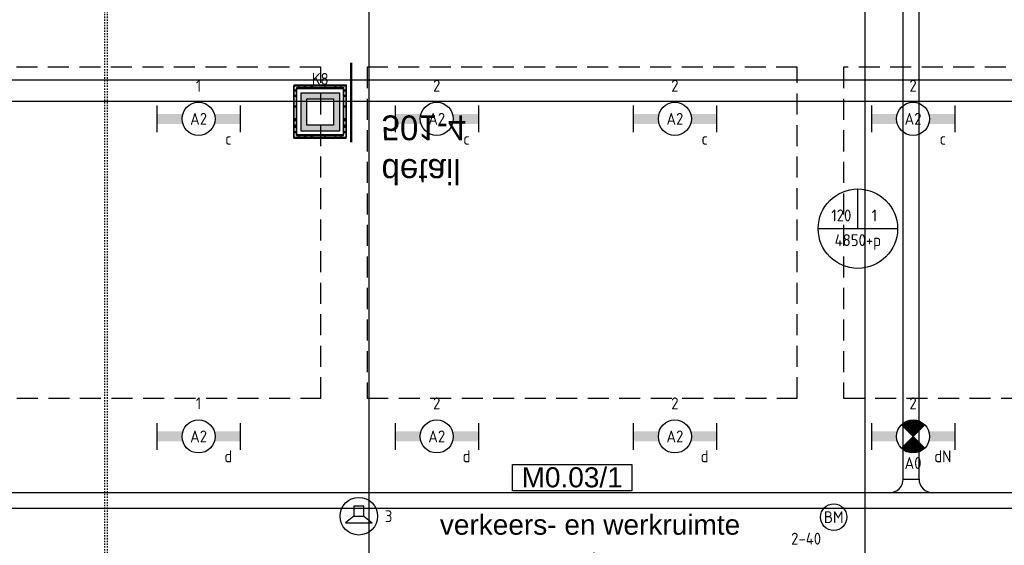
# Model space of a CAD drawing. Header units: millimetres. Extents: x -38031 to 110605, y -22066 to 88711.
# Tile 71 of 150: x 47969 to 55411, y 10034 to 14003. Entities that reach past the tile are written whole.
import ezdxf
from ezdxf.enums import TextEntityAlignment as Align

# ---------------------------------------------------------------- set-up
doc = ezdxf.new("R2010")
doc.units = ezdxf.units.MM
doc.header["$LTSCALE"] = 50
doc.set_wipeout_variables(frame=1)
for name, pattern in [('HIDDEN2', [4.7625, 3.175, -1.5875]), ('STYLE_01', [0.41664, 0.20828, -0.20836]), ('STYLE_06', [1.04164, 0.625, -0.20828, 0.06943, -0.13893])]:
    doc.linetypes.add(name, pattern=pattern)
for name, color, linetype in [('AB$1A---_ATTRIB035', 8, 'Continuous'), ('AL$1A---_ALGEMEEN', 8, 'Continuous'), ('AT$1A---_TEKST100', 8, 'Continuous'), ('Bouwkundig', 8, 'Continuous'), ('EB6511--_ATTRIB', 2, 'Continuous'), ('EL6131--_KG', 3, 'Continuous'), ('EL6222--', 3, 'Continuous'), ('EL6311--', 3, 'Continuous'), ('EL6311--nv', 3, 'Continuous'), ('EL6321--', 3, 'Continuous'), ('EL6421--', 3, 'Continuous'), ('EL6511--', 3, 'Continuous'), ('EM6131--', 1, 'Continuous'), ('LICHT_TEXT018', 1, 'Continuous'), ('stramien', 1, 'Continuous'), ('versterkte strook', 7, 'Continuous'), ('Vloerdoos', 3, 'Continuous'), ('Vloerdoos (1e)', 51, 'Continuous'), ('Vloerdoos OUD', 51, 'Continuous')]:
    doc.layers.add(name, color=color, linetype=linetype)
doc.styles.add('Arial', font='ARIAL.TTF')
doc.styles.add('BURO-018', font='iso.shx', dxfattribs={"height": 90})
doc.styles.add('Geneva', font='txt')
doc.styles.add('NORATT', font='isocp.shx')
doc.styles.get("Standard").update_dxf_attribs({"font": 'iso.shx'})

# ---------------------------------------------------------------- blocks, each defined once
blk = doc.blocks.new('VLOERDOOS')
at = {"layer": 'Vloerdoos'}
for p, q in [((0, 395), (395, 395)), ((0, 395), (0, 0)), ((20, 375), (20, 20)), ((20, 375), (375, 375)), ((40, 375), (40, 395)), ((80, 375), (80, 395)), ((90, 375), (90, 395)), ((130, 375), (130, 395)), ((140, 375), (140, 395)), ((235, 375), (235, 395)), ((315, 375), (315, 395)), ((355, 375), (355, 395)), ((375, 375), (375, 20)), ((395, 395), (395, 0)), ((0, 355), (20, 355)), ((0, 315), (20, 315)), ((0, 305), (20, 305)), ((375, 355), (395, 355)), ((375, 315), (395, 315)), ((375, 305), (395, 305)), ((0, 265), (20, 265)), ((0, 255), (20, 255)), ((375, 265), (395, 265)), ((375, 255), (395, 255)), ((0, 160), (20, 160)), ((375, 160), (395, 160)), ((0, 80), (20, 80)), ((375, 80), (395, 80)), ((0, 40), (20, 40)), ((0, 0), (395, 0)), ((20, 20), (375, 20)), ((40, 0), (40, 20)), ((80, 0), (80, 20)), ((90, 0), (90, 20)), ((130, 0), (130, 20)), ((140, 0), (140, 20)), ((235, 0), (235, 20)), ((315, 0), (315, 20)), ((355, 0), (355, 20)), ((375, 40), (395, 40))]:
    blk.add_line(p, q, dxfattribs=at)
blk = doc.blocks.new('1115B6630')
at = {"color": 0}
for p, q in [((-6.3, 2), (-6.3, -2)), ((6.3, 2), (6.3, -2))]:
    blk.add_line(p, q, dxfattribs=at)
at = {"color": 0, "linetype": 'Continuous'}
blk.add_circle((0, 0), 2.5, dxfattribs=at)
at = {"color": 0}
for points in [[(-2.5, 0.75), (-6.3, 0.75), (-2.5, -0.75), (-6.3, -0.75)], [(2.5, 0.75), (6.3, 0.75), (2.5, -0.75), (6.3, -0.75)]]:
    blk.add_solid(points, dxfattribs=at)
at = {"color": 0, "linetype": 'Continuous', "style": 'BURO-018'}
for tag, p in [('E_GKAST', (0, 8)), ('E_GROEP', (0, 5)), ('E_SGROEP', (4.5, 5)), ('E_ARMCODE', (0, 0)), ('E_SLET', (4.5, -3))]:
    blk.add_attdef(tag, text='', height=1.8, dxfattribs=at).set_placement(p, align=Align.MIDDLE)
blk = doc.blocks.new('E00123')
at = {"color": 0, "linetype": 'Continuous'}
blk.add_circle((0, 0), 2, dxfattribs=at)
at = {"color": 0, "linetype": 'Continuous', "style": 'BURO-018'}
for tag, p in [('E_TEXT1', (0, 4.5)), ('E_TEXT2', (0, 0))]:
    blk.add_attdef(tag, text='', height=1.8, dxfattribs=at).set_placement(p, align=Align.MIDDLE)
at = {"color": 0, "linetype": 'Continuous', "style": 'BURO-018', "flags": 1}
blk.add_attdef('E_MATCODE', (0, 0), '', height=1.8, dxfattribs=at)
blk = doc.blocks.new('E00414')
at = {"color": 0, "linetype": 'Continuous'}
for p, q in [((-2.9, -2.9), (-2.9, 2.9)), ((-2.9, 2.9), (2.9, 2.9)), ((-2, 2), (2, 2)), ((-2, -2), (-2, 2)), ((2, 2), (2, -2)), ((2.9, 2.9), (2.9, -2.9)), ((2.9, -2.9), (-2.9, -2.9)), ((2, -2), (-2, -2))]:
    blk.add_line(p, q, dxfattribs=at)
at = {"color": 0}
for points in [[(-2.9, 2.9), (2.9, 2.9), (-2, 2), (2, 2)], [(-2, -2), (-2.9, -2.9), (-2, 2), (-2.9, 2.9)], [(2, 2), (2.9, 2.9), (2, -2), (2.9, -2.9)], [(2, -2), (2.9, -2.9), (-2, -2), (-2.9, -2.9)]]:
    blk.add_solid(points, dxfattribs=at)
at = {"color": 0, "linetype": 'Continuous', "style": 'BURO-018'}
for tag, p in [('E_GKAST', (0, 8)), ('E_GROEP', (0, 5)), ('E_SGROEP', (4.5, 5))]:
    blk.add_attdef(tag, text='', height=1.8, dxfattribs=at).set_placement(p, align=Align.MIDDLE)
at = {"color": 0, "linetype": 'Continuous', "style": 'BURO-018', "flags": 1}
for tag, p in [('E_VERMCODE', (13, 5)), ('E_MATCODE', (0, 0))]:
    blk.add_attdef(tag, text='', height=1.8, dxfattribs=at).set_placement(p, align=Align.MIDDLE)
blk = doc.blocks.new('E00497')
at = {"color": 0}
for p, q in [((0, 0.75), (1, 2)), ((1, -2), (1, 2)), ((0, 0.75), (-1.5, 0.75)), ((0, -0.75), (0, 0.75)), ((-1.5, -0.75), (0, -0.75)), ((0, -0.75), (1, -2))]:
    blk.add_line(p, q, dxfattribs=at)
blk.add_line((-1.5, 0.75), (-1.5, -0.75))
blk.add_circle((0, 0), 2.84, dxfattribs=at)
at = {"color": 0, "linetype": 'Continuous', "style": 'BURO-018'}
blk.add_attdef('E_TEXT1', text='', height=1.8, dxfattribs=at).set_placement((0, 4.5), align=Align.MIDDLE)
at = {"color": 0, "linetype": 'Continuous', "style": 'BURO-018', "flags": 1}
blk.add_attdef('E_MATCODE', text='', height=1.8, dxfattribs=at).set_placement((0, 0), align=Align.MIDDLE)
blk = doc.blocks.new('E00018')
at = {"color": 0, "linetype": 'Continuous'}
for p, q in [((-1.77, -1.77), (1.77, 1.77)), ((1.77, -1.77), (-1.77, 1.77))]:
    blk.add_line(p, q, dxfattribs=at)
at = {"color": 0, "linetype": 'Continuous', "const_width": 2.5}
for points in [[(-0.88, 0.88, -0.198912), (0, 1.25, -0.198912), (0.88, 0.88, -1)], [(-0.88, -0.88, 0.198912), (0, -1.25, 0.198912), (0.88, -0.88, 1)]]:
    blk.add_lwpolyline(points, format="xyb", dxfattribs=at)
blk = doc.blocks.new('1115B6630-NO1')
at = {"color": 0}
for p, q in [((-6.3, 2), (-6.3, -2)), ((6.3, 2), (6.3, -2))]:
    blk.add_line(p, q, dxfattribs=at)
at = {"color": 0, "linetype": 'Continuous'}
blk.add_circle((0, 0), 2.5, dxfattribs=at)
at = {"color": 0}
for points in [[(-2.5, 0.75), (-6.3, 0.75), (-2.5, -0.75), (-6.3, -0.75)], [(2.5, 0.75), (6.3, 0.75), (2.5, -0.75), (6.3, -0.75)]]:
    blk.add_solid(points, dxfattribs=at)
at = {"color": 0, "zscale": 50}
blk.add_blockref('E00018', (0, 0), dxfattribs=at)
at = {"color": 0, "linetype": 'Continuous', "style": 'BURO-018'}
for tag, p in [('E_GKAST', (0, 8)), ('E_GROEP', (0, 5)), ('E_SGROEP', (4.5, 5)), ('E_ARMCODE', (0, 0)), ('E_SLET', (4.5, -3))]:
    blk.add_attdef(tag, text='', height=1.8, dxfattribs=at).set_placement(p, align=Align.MIDDLE)
blk = doc.blocks.new('tekst 12 pts')
at = {"layer": 'AL$1A---_ALGEMEEN', "color": 0, "style": 'Arial'}
blk.add_attdef('naam_ruimte', text='', height=151.5, dxfattribs=at).set_placement((0, -41.1), align=Align.TOP_CENTER)
at = {"layer": 'AL$1A---_ALGEMEEN', "color": 0, "flags": 1}
for tag, p in [('oppervlakte', (-264.6, -1003)), ('stramiennummer', (-264.6, -1275.7))]:
    blk.add_attdef(tag, p, '', height=151.5, dxfattribs=at)
blk = doc.blocks.new('ruimtenummer')
at = {"layer": 'AL$1A---_ALGEMEEN', "color": 0, "flags": 1}
for tag, p in [('peil', (-450, -397.1)), ('onderdeel', (-450, -669.8))]:
    blk.add_attdef(tag, p, '', height=151.5, dxfattribs=at)
at = {"color": 0}
blk.add_wipeout([(-450, 100), (450, 100), (450, -100), (-450, -100)], dxfattribs=at).dxf.layer = 'AL$1A---_ALGEMEEN'
at = {"layer": 'AL$1A---_ALGEMEEN', "color": 0}
blk.add_lwpolyline([(-450, 100), (450, 100), (450, -100), (-450, -100)], close=True, dxfattribs=at)
at = {"layer": 'AL$1A---_ALGEMEEN', "color": 0, "style": 'Arial'}
blk.add_attdef('ruimtenummer', text='', height=151.5, dxfattribs=at).set_placement((0, 78), align=Align.TOP_CENTER)
blk = doc.blocks.new('detailnr plf ver')
at = {"layer": 'AL$1A---_ALGEMEEN', "color": 0, "lineweight": 50}
blk.add_line((0, -300), (0, 300), dxfattribs=at)
at = {"layer": 'AL$1A---_ALGEMEEN', "color": 0, "flags": 1}
blk.add_attdef('detailnr', (0, -300), '', height=0.2, dxfattribs=at)
at = {"layer": 'AT$1A---_TEKST100', "insert": (229.7, 614.1), "char_height": 187.134, "attachment_point": 1, "line_spacing_factor": 1.057281, "style": 'Geneva'}
blk.add_mtext('{\\C256;\\ldetail \\P501-4}', dxfattribs=at)
blk = doc.blocks.new('Group-87')
at = {"layer": 'AL$1A---_ALGEMEEN', "color": 0, "linetype": 'STYLE_01'}
for p, q in [((-7751, -2986.9), (-7751, -22912.4)), ((-7731, -2986.9), (-7731, -22912.4))]:
    blk.add_line(p, q, dxfattribs=at)
blk = doc.blocks.new('200254 W 210e 19-03-2008')
at = {"layer": 'stramien', "linetype": 'STYLE_06', "ltscale": 50}
for p, q in [((20121.95, 2703.35), (20121.95, 4240.03)), ((20046.95, 2737.41), (20046.95, 3963.01))]:
    blk.add_line(p, q, dxfattribs=at)
at = {"layer": 'AL$1A---_ALGEMEEN', "xscale": 0.02, "yscale": 0.02, "zscale": 0.02}
blk.add_blockref('Group-87', (20161.97, 3587.45), dxfattribs=at)
at = {"layer": 'AL$1A---_ALGEMEEN', "xscale": -0.02, "yscale": 0.02, "zscale": 0.02, "rotation": 180}
blk.add_blockref('detailnr plf ver', (20044.24, 3283.5), dxfattribs=at)
at = {"layer": 'AL$1A---_ALGEMEEN'}
ref = blk.add_blockref('ruimtenummer', (20077.65, 3226.85), dxfattribs=dict(at, xscale=0.02, yscale=0.02, zscale=0.02))
ref.add_attrib('ruimtenummer', 'M0.03/1', dxfattribs={"layer": 'AB$1A---_ATTRIB035', "height": 3.03, "style": 'Arial'}).set_placement((20077.65, 3228.41), align=Align.TOP_CENTER)
ref = blk.add_blockref('tekst 12 pts', (20080.35, 3222.08), dxfattribs=dict(at, xscale=0.02, yscale=0.02, zscale=0.02))
ref.add_attrib('naam_ruimte', 'verkeers- en werkruimte', dxfattribs={"layer": 'AB$1A---_ATTRIB035', "height": 3.0305, "style": 'Arial'}).set_placement((20080.35, 3221.26), align=Align.TOP_CENTER)
blk.add_lwpolyline([(19899.89, 3138.86), (19899.89, 3283.71), (20194.89, 3283.71), (20194.89, 3162.86), (20114.89, 3162.86), (20114.89, 3150.86), (20006.89, 3150.86), (20006.89, 3138.86)], close=True, dxfattribs=at)
blk = doc.blocks.new('E-GK-GTC-783C')
at = {"color": 0, "linetype": 'Continuous'}
for p, q in [((-0.5, 60), (0.5, 60)), ((-0.5, -60), (0.5, -60))]:
    blk.add_line(p, q, dxfattribs=at)
blk = doc.blocks.new('E-GK-AH-78676767')
at = {"color": 0, "linetype": 'Continuous'}
blk.add_line((-60, 103), (60, 103), dxfattribs=at)
for centre, start, end in [((-163, 103), 270, 0), ((163, 103), 180, 270)]:
    blk.add_arc(centre, 103, start, end, dxfattribs=at)
blk = doc.blocks.new('E00103')
at = {"color": 0, "linetype": 'Continuous'}
for p, q in [((0, 6), (0, 12)), ((-6, 6), (6, 6))]:
    blk.add_line(p, q, dxfattribs=at)
blk.add_circle((0, 6), 6, dxfattribs=at)
at = {"color": 0, "linetype": 'Continuous', "style": 'BURO-018'}
for tag, p in [('E_TEXT1', (-2.5, 8)), ('E_TEXT3', (2.5, 8)), ('E_TEXT6', (0, 4))]:
    blk.add_attdef(tag, text='', height=1.8, dxfattribs=at).set_placement(p, align=Align.MIDDLE)
blk = doc.blocks.new('VLOERDOOS (1e)')
at = {"layer": 'Vloerdoos OUD'}
for p, q in [((0, 395), (395, 395)), ((0, 395), (0, 0)), ((20, 375), (20, 20)), ((20, 375), (375, 375)), ((40, 375), (40, 395)), ((80, 375), (80, 395)), ((90, 375), (90, 395)), ((130, 375), (130, 395)), ((140, 375), (140, 395)), ((235, 375), (235, 395)), ((315, 375), (315, 395)), ((355, 375), (355, 395)), ((375, 375), (375, 20)), ((395, 395), (395, 0)), ((0, 355), (20, 355)), ((0, 315), (20, 315)), ((0, 305), (20, 305)), ((375, 355), (395, 355)), ((375, 315), (395, 315)), ((375, 305), (395, 305)), ((0, 265), (20, 265)), ((0, 255), (20, 255)), ((375, 265), (395, 265)), ((375, 255), (395, 255)), ((0, 160), (20, 160)), ((375, 160), (395, 160)), ((0, 80), (20, 80)), ((375, 80), (395, 80)), ((0, 40), (20, 40)), ((0, 0), (395, 0)), ((20, 20), (375, 20)), ((40, 0), (40, 20)), ((80, 0), (80, 20)), ((90, 0), (90, 20)), ((130, 0), (130, 20)), ((140, 0), (140, 20)), ((235, 0), (235, 20)), ((315, 0), (315, 20)), ((355, 0), (355, 20)), ((375, 40), (395, 40))]:
    blk.add_line(p, q, dxfattribs=at)

msp = doc.modelspace()

# ---------------------------------------------------------------- block references
at = {"layer": 'Bouwkundig', "xscale": 50, "yscale": 50, "zscale": 50}
msp.add_blockref('200254 W 210e 19-03-2008', (-951737.5, -150797.3), dxfattribs=at)

# ---------------------------------------------------------------- next in the draw order: linework, layer by layer
at = {"layer": 'EL6321--', "color": 1}
msp.add_lwpolyline([(53395.9, 8933.4, 0, 0, 0), (52301.9, 9987.3, 0, 150, 0), (52637.8, 9663.8, 150, 150, 0)], format="xyseb", dxfattribs=at)
at = {"layer": 'LICHT_TEXT018', "linetype": 'HIDDEN2'}
for points in [[(46996.4, 11144.2), (50246.4, 11144.2), (50246.4, 13644.2), (46996.4, 13644.2)], [(50596.4, 11144.2), (53846.4, 11144.2), (53846.4, 13644.2), (50596.4, 13644.2)], [(54196.4, 11144.2), (57089.5, 11144.2), (57089.5, 13644.2), (54196.4, 13644.2)]]:
    msp.add_lwpolyline(points, close=True, dxfattribs=at)
at = {"layer": 'versterkte strook'}
msp.add_line((9526.6, 13550), (104346.1, 13550), dxfattribs=at)

# ---------------------------------------------------------------- next in the draw order: block references
at = {"layer": 'EL6131--_KG'}
for p, xscale, rotation in [((54706.5, 13964.8), 6860.712314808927, 90.00000000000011), ((50595.1, 10371.5), 14694.65768401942, 180)]:
    msp.add_blockref('E-GK-GTC-783C', p, dxfattribs=dict(at, xscale=xscale, rotation=rotation))
msp.add_blockref('E-GK-AH-78676767', (54706.5, 10431.5), dxfattribs=at)
at = {"layer": 'EL6222--'}
ref = msp.add_blockref('E00414', (50240.6, 13305.9), dxfattribs=dict(at, xscale=50, yscale=50, zscale=50))
ref.add_attrib('E_GROEP', 'K8', dxfattribs={"layer": '0', "color": 1, "linetype": 'Continuous', "height": 90, "style": 'BURO-018'}).set_placement((50240.6, 13555.9), align=Align.MIDDLE)
at = {"layer": 'EL6311--'}
ref = msp.add_blockref('1115B6630', (49321.4, 13254.4), dxfattribs=dict(at, xscale=50, yscale=50, zscale=50))
ref.add_attrib('E_ARMCODE', 'A2', dxfattribs={"layer": '0', "color": 1, "linetype": 'Continuous', "height": 90, "style": 'BURO-018'}).set_placement((49321.4, 13254.4), align=Align.MIDDLE)
ref.add_attrib('E_SLET', 'c', dxfattribs={"layer": '0', "color": 1, "linetype": 'Continuous', "height": 90, "style": 'BURO-018'}).set_placement((49546.4, 13104.4), align=Align.MIDDLE)
ref.add_attrib('E_GROEP', '1', dxfattribs={"layer": '0', "color": 1, "linetype": 'Continuous', "height": 90, "style": 'BURO-018'}).set_placement((49321.4, 13504.4), align=Align.MIDDLE)
ref = msp.add_blockref('1115B6630', (51121.4, 13254.4), dxfattribs=dict(at, xscale=50, yscale=50, zscale=50))
ref.add_attrib('E_ARMCODE', 'A2', dxfattribs={"layer": '0', "color": 1, "linetype": 'Continuous', "height": 90, "style": 'BURO-018'}).set_placement((51121.4, 13254.4), align=Align.MIDDLE)
ref.add_attrib('E_SLET', 'c', dxfattribs={"layer": '0', "color": 1, "linetype": 'Continuous', "height": 90, "style": 'BURO-018'}).set_placement((51346.4, 13104.4), align=Align.MIDDLE)
ref.add_attrib('E_GROEP', '2', dxfattribs={"layer": '0', "color": 1, "linetype": 'Continuous', "height": 90, "style": 'BURO-018'}).set_placement((51121.4, 13504.4), align=Align.MIDDLE)
ref = msp.add_blockref('1115B6630', (52921.4, 13254.4), dxfattribs=dict(at, xscale=50, yscale=50, zscale=50))
ref.add_attrib('E_ARMCODE', 'A2', dxfattribs={"layer": '0', "color": 1, "linetype": 'Continuous', "height": 90, "style": 'BURO-018'}).set_placement((52921.4, 13254.4), align=Align.MIDDLE)
ref.add_attrib('E_SLET', 'c', dxfattribs={"layer": '0', "color": 1, "linetype": 'Continuous', "height": 90, "style": 'BURO-018'}).set_placement((53146.4, 13104.4), align=Align.MIDDLE)
ref.add_attrib('E_GROEP', '2', dxfattribs={"layer": '0', "color": 1, "linetype": 'Continuous', "height": 90, "style": 'BURO-018'}).set_placement((52921.4, 13504.4), align=Align.MIDDLE)
ref = msp.add_blockref('1115B6630', (54721.4, 13254.4), dxfattribs=dict(at, xscale=50, yscale=50, zscale=50))
ref.add_attrib('E_ARMCODE', 'A2', dxfattribs={"layer": '0', "color": 1, "linetype": 'Continuous', "height": 90, "style": 'BURO-018'}).set_placement((54721.4, 13254.4), align=Align.MIDDLE)
ref.add_attrib('E_SLET', 'c', dxfattribs={"layer": '0', "color": 1, "linetype": 'Continuous', "height": 90, "style": 'BURO-018'}).set_placement((54946.4, 13104.4), align=Align.MIDDLE)
ref.add_attrib('E_GROEP', '2', dxfattribs={"layer": '0', "color": 1, "linetype": 'Continuous', "height": 90, "style": 'BURO-018'}).set_placement((54721.4, 13504.4), align=Align.MIDDLE)
ref = msp.add_blockref('1115B6630', (49321.4, 10856.2), dxfattribs=dict(at, xscale=50, yscale=50, zscale=50))
ref.add_attrib('E_ARMCODE', 'A2', dxfattribs={"layer": '0', "color": 1, "linetype": 'Continuous', "height": 90, "style": 'BURO-018'}).set_placement((49321.4, 10856.2), align=Align.MIDDLE)
ref.add_attrib('E_SLET', 'd', dxfattribs={"layer": '0', "color": 1, "linetype": 'Continuous', "height": 90, "style": 'BURO-018'}).set_placement((49546.4, 10706.2), align=Align.MIDDLE)
ref.add_attrib('E_GROEP', '1', dxfattribs={"layer": '0', "color": 1, "linetype": 'Continuous', "height": 90, "style": 'BURO-018'}).set_placement((49321.4, 11106.2), align=Align.MIDDLE)
ref = msp.add_blockref('1115B6630', (51121.4, 10856.2), dxfattribs=dict(at, xscale=50, yscale=50, zscale=50))
ref.add_attrib('E_ARMCODE', 'A2', dxfattribs={"layer": '0', "color": 1, "linetype": 'Continuous', "height": 90, "style": 'BURO-018'}).set_placement((51121.4, 10856.2), align=Align.MIDDLE)
ref.add_attrib('E_SLET', 'd', dxfattribs={"layer": '0', "color": 1, "linetype": 'Continuous', "height": 90, "style": 'BURO-018'}).set_placement((51346.4, 10706.2), align=Align.MIDDLE)
ref.add_attrib('E_GROEP', '2', dxfattribs={"layer": '0', "color": 1, "linetype": 'Continuous', "height": 90, "style": 'BURO-018'}).set_placement((51121.4, 11106.2), align=Align.MIDDLE)
ref = msp.add_blockref('1115B6630', (52921.4, 10856.2), dxfattribs=dict(at, xscale=50, yscale=50, zscale=50))
ref.add_attrib('E_ARMCODE', 'A2', dxfattribs={"layer": '0', "color": 1, "linetype": 'Continuous', "height": 90, "style": 'BURO-018'}).set_placement((52921.4, 10856.2), align=Align.MIDDLE)
ref.add_attrib('E_SLET', 'd', dxfattribs={"layer": '0', "color": 1, "linetype": 'Continuous', "height": 90, "style": 'BURO-018'}).set_placement((53146.4, 10706.2), align=Align.MIDDLE)
ref.add_attrib('E_GROEP', '2', dxfattribs={"layer": '0', "color": 1, "linetype": 'Continuous', "height": 90, "style": 'BURO-018'}).set_placement((52921.4, 11106.2), align=Align.MIDDLE)
at = {"layer": 'EL6311--nv', "color": 0}
ref = msp.add_blockref('1115B6630-NO1', (54721.4, 10856.2), dxfattribs=dict(at, xscale=50, yscale=50, zscale=50))
ref.add_attrib('E_ARMCODE', 'A0', dxfattribs={"layer": '0', "color": 1, "linetype": 'Continuous', "height": 90, "style": 'BURO-018'}).set_placement((54721.4, 10655.3), align=Align.MIDDLE)
ref.add_attrib('E_SLET', 'dN', dxfattribs={"layer": '0', "color": 1, "linetype": 'Continuous', "height": 90, "style": 'BURO-018'}).set_placement((54946.4, 10706.2), align=Align.MIDDLE)
ref.add_attrib('E_GROEP', '2', dxfattribs={"layer": '0', "color": 1, "linetype": 'Continuous', "height": 90, "style": 'BURO-018'}).set_placement((54721.4, 11106.2), align=Align.MIDDLE)
at = {"layer": 'EL6421--', "linetype": 'HIDDEN2'}
ref = msp.add_blockref('E00497', (50532.8, 10253.8), dxfattribs=dict(at, xscale=50, yscale=50, zscale=50, rotation=270))
ref.add_attrib('E_TEXT1', '3', dxfattribs={"layer": '0', "color": 1, "linetype": 'Continuous', "height": 90, "style": 'BURO-018'}).set_placement((50757.8, 10253.8), align=Align.MIDDLE)
at = {"layer": 'EL6511--'}
ref = msp.add_blockref('E00123', (54121.5, 10246.8), dxfattribs=dict(at, xscale=50, yscale=50, zscale=50))
ref.add_attrib('E_TEXT2', 'BM', dxfattribs={"layer": 'EB6511--_ATTRIB', "color": 1, "linetype": 'Continuous', "height": 90, "style": 'NORATT'}).set_placement((54121.5, 10246.8), align=Align.MIDDLE)
ref.add_attrib('E_TEXT1', '2-40', dxfattribs={"layer": 'EB6511--_ATTRIB', "color": 1, "linetype": 'Continuous', "height": 90, "style": 'NORATT'}).set_placement((53913.2, 10084.5), align=Align.MIDDLE)
at = {"layer": 'EM6131--'}
ref = msp.add_blockref('E00103', (54304.5, 12125.3), dxfattribs=dict(at, xscale=50, yscale=50, zscale=50))
ref.add_attrib('E_TEXT1', '120', dxfattribs={"layer": '0', "color": 1, "linetype": 'Continuous', "height": 90, "style": 'BURO-018'}).set_placement((54179.5, 12525.3), align=Align.MIDDLE)
ref.add_attrib('E_TEXT3', '1', dxfattribs={"layer": '0', "color": 1, "linetype": 'Continuous', "height": 90, "style": 'BURO-018'}).set_placement((54429.5, 12525.3), align=Align.MIDDLE)
ref.add_attrib('E_TEXT6', '4850+p', dxfattribs={"layer": '0', "color": 1, "linetype": 'Continuous', "height": 90, "style": 'BURO-018'}).set_placement((54304.5, 12325.3), align=Align.MIDDLE)
at = {"layer": 'Vloerdoos', "rotation": 90}
msp.add_blockref('VLOERDOOS', (50437.5, 13108.7), dxfattribs=at)
at = {"layer": 'Vloerdoos (1e)', "rotation": 90}
msp.add_blockref('VLOERDOOS (1e)', (50439.9, 13115.8), dxfattribs=at)

doc.saveas('drawing.dxf')
